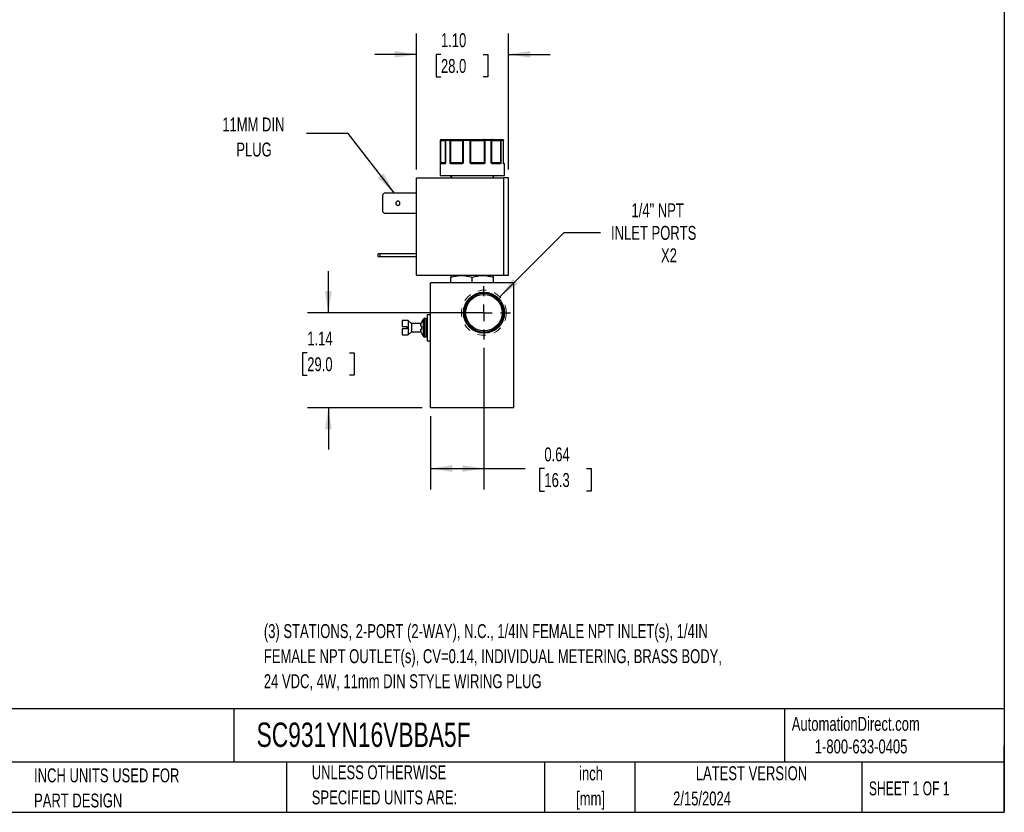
# Model space of a CAD drawing. Header units: inches. Extents: x 0.5 to 21.5, y 0.5 to 16.5.
# Tile 11 of 19: x 9.7 to 21.5, y 0.5 to 10. Entities that reach past the tile are written whole.
import ezdxf

# ---------------------------------------------------------------- set-up
doc = ezdxf.new("R2010")
doc.units = ezdxf.units.IN
doc.header["$LTSCALE"] = 2
doc.header["$MEASUREMENT"] = 0
doc.linetypes.add('CENTERX2', pattern=[0.8, 0.5, -0.1, 0.1, -0.1])
doc.linetypes.add('HIDDEN', pattern=[0.075, 0.05, -0.025])
doc.layers.add('CENTER', color=40, linetype='CENTERX2')
doc.layers.add('DIMENSIONS', color=140, linetype='Continuous', lineweight=25)
doc.layers.add('TEXT', color=140, linetype='Continuous', lineweight=25)
doc.styles.add('SLDTEXTSTYLE0', font='TXT', dxfattribs={"width": 0.7})
doc.styles.add('SLDTEXTSTYLE1', font='TXT', dxfattribs={"width": 0.65})
doc.dimstyles.new('SLDDIMSTYLE1', dxfattribs={"dimtxt": 0.169922, "dimasz": 0.26, "dimexe": 0, "dimexo": 0.0625, "dimgap": 0.04248, "dimtad": 0, "dimtih": 1, "dimtoh": 1, "dimrnd": 1e-09, "dimdsep": 46, "dimtxsty": 'SLDTEXTSTYLE0', "dimsah": 1, "dimcen": 0.09, "dimadec": 0, "dimazin": 2, "dimtfac": 1, "dimtofl": 0, "dimtmove": 0, "dimatfit": 3, "dimfxl": 0, "dimfrac": 2, "dimtolj": 1, "dimtzin": 12, "dimarcsym": 0})
doc.dimstyles.new('SLDDIMSTYLE2', dxfattribs={"dimtxt": 0.169922, "dimasz": 0.26, "dimexe": 0, "dimexo": 0.0625, "dimgap": 0.04248, "dimtad": 0, "dimtih": 1, "dimtoh": 1, "dimrnd": 1e-09, "dimzin": 12, "dimdsep": 46, "dimtxsty": 'SLDTEXTSTYLE0', "dimsah": 1, "dimcen": 0, "dimadec": 0, "dimazin": 3, "dimtfac": 1, "dimtofl": 0, "dimtmove": 0, "dimatfit": 3, "dimfxl": 0, "dimfrac": 2, "dimtolj": 1, "dimtzin": 12, "dimarcsym": 0})
doc.dimstyles.new('SLDDIMSTYLE5', dxfattribs={"dimtxt": 0.169922, "dimasz": 0.26, "dimexe": 0, "dimexo": 0.0625, "dimgap": 0.04248, "dimtad": 0, "dimtih": 1, "dimtoh": 1, "dimrnd": 1e-09, "dimzin": 12, "dimdsep": 46, "dimtxsty": 'SLDTEXTSTYLE0', "dimsah": 1, "dimcen": 0.09, "dimadec": 0, "dimazin": 3, "dimtfac": 1, "dimtmove": 0, "dimatfit": 0, "dimfxl": 0, "dimfrac": 2, "dimtolj": 1, "dimtzin": 12, "dimarcsym": 0})
doc.dimstyles.new('SLDDIMSTYLE6', dxfattribs={"dimtxt": 0.169922, "dimasz": 0.26, "dimexe": 0, "dimexo": 0.0625, "dimgap": 0.04248, "dimtad": 0, "dimtih": 1, "dimtoh": 1, "dimrnd": 1e-09, "dimzin": 4, "dimdsep": 46, "dimtxsty": 'SLDTEXTSTYLE0', "dimsah": 1, "dimcen": 0.09, "dimadec": 0, "dimazin": 1, "dimtfac": 1, "dimtmove": 0, "dimatfit": 0, "dimfxl": 0, "dimfrac": 2, "dimtolj": 1, "dimtzin": 12, "dimarcsym": 0})
doc.dimstyles.new('SLDDIMSTYLE7', dxfattribs={"dimtxt": 0.18, "dimasz": 0.26, "dimexe": 0, "dimexo": 0.0625, "dimgap": 0, "dimtad": 0, "dimtih": 1, "dimtoh": 1, "dimdec": 0, "dimrnd": 1e-09, "dimzin": 0, "dimdsep": 46, "dimtxsty": 'Standard', "dimsah": 1, "dimcen": 0.09, "dimadec": 0, "dimazin": 0, "dimtfac": 0.26, "dimtdec": 0, "dimtofl": 0, "dimtmove": 0, "dimatfit": 3, "dimfxl": 0, "dimfrac": 2, "dimtolj": 1, "dimtzin": 0, "dimarcsym": 0})

# ---------------------------------------------------------------- blocks, each defined once
blk = doc.blocks.new('_D_8')
at = {"layer": 'DIMENSIONS'}
for p, q in [((15.261, 6.071), (15.261, 4.372)), ((14.621, 5.25), (14.621, 4.372)), ((14.621, 4.622), (15.261, 4.622)), ((15.261, 4.622), (15.756, 4.622)), ((15.986, 4.622), (15.929, 4.622)), ((15.929, 4.622), (15.929, 4.352)), ((16.491, 4.622), (16.548, 4.622)), ((16.548, 4.622), (16.548, 4.352)), ((15.929, 4.352), (15.986, 4.352)), ((16.548, 4.352), (16.491, 4.352))]:
    blk.add_line(p, q, dxfattribs=at)
for points in [[(14.621, 4.622), (14.881, 4.582), (14.881, 4.662)], [(15.261, 4.622), (15.001, 4.662), (15.001, 4.582)]]:
    blk.add_solid(points, dxfattribs=at)
at = {"layer": 'DIMENSIONS', "char_height": 0.1667, "attachment_point": 1, "style": 'SLDTEXTSTYLE0'}
for s, insert in [('0.64', (15.986, 4.875)), ('16.3', (15.986, 4.567))]:
    blk.add_mtext(s, dxfattribs=dict(at, insert=insert))
blk = doc.blocks.new('_D_9')
at = {"layer": 'DIMENSIONS'}
for p, q in [((13.396, 6.49), (13.396, 6.99)), ((15.161, 6.49), (13.146, 6.49)), ((13.143, 6.011), (13.086, 6.011)), ((13.086, 6.011), (13.086, 5.741)), ((13.648, 6.011), (13.705, 6.011)), ((13.705, 6.011), (13.705, 5.741)), ((13.086, 5.741), (13.143, 5.741)), ((13.705, 5.741), (13.648, 5.741)), ((14.521, 5.35), (13.146, 5.35)), ((13.396, 5.35), (13.396, 4.85))]:
    blk.add_line(p, q, dxfattribs=at)
for points in [[(13.396, 6.49), (13.436, 6.75), (13.356, 6.75)], [(13.396, 5.35), (13.356, 5.09), (13.436, 5.09)]]:
    blk.add_solid(points, dxfattribs=at)
at = {"layer": 'DIMENSIONS', "char_height": 0.1667, "attachment_point": 1, "style": 'SLDTEXTSTYLE0'}
for s, insert in [('1.14', (13.143, 6.264)), ('29.0', (13.143, 5.956))]:
    blk.add_mtext(s, dxfattribs=dict(at, insert=insert))
blk = doc.blocks.new('_D_10')
at = {"layer": 'DIMENSIONS'}
for p, q in [((15.452, 6.681), (16.222, 7.452)), ((16.222, 7.452), (16.66, 7.452))]:
    blk.add_line(p, q, dxfattribs=at)
blk.add_solid([(15.452, 6.681), (15.664, 6.837), (15.608, 6.893)], dxfattribs=at)
at = {"layer": 'DIMENSIONS', "attachment_point": 1, "style": 'SLDTEXTSTYLE0'}
for s, insert, char_height in [('1/4" NPT', (17.03, 7.802), 0.1667), ('INLET PORTS', (16.785, 7.531), 0.16667), ('X2', (17.384, 7.261), 0.1667)]:
    blk.add_mtext(s, dxfattribs=dict(at, insert=insert, char_height=char_height))
blk = doc.blocks.new('_D_11')
at = {"layer": 'DIMENSIONS'}
for p, q in [((14.452, 8.206), (14.452, 9.838)), ((15.556, 8.206), (15.556, 9.838)), ((14.452, 9.588), (13.952, 9.588)), ((14.746, 9.588), (14.689, 9.588)), ((14.689, 9.588), (14.689, 9.318)), ((15.251, 9.588), (15.308, 9.588)), ((15.308, 9.588), (15.308, 9.318)), ((15.556, 9.588), (16.056, 9.588)), ((14.689, 9.318), (14.746, 9.318)), ((15.308, 9.318), (15.251, 9.318))]:
    blk.add_line(p, q, dxfattribs=at)
for points in [[(14.452, 9.588), (14.192, 9.628), (14.192, 9.548)], [(15.556, 9.588), (15.816, 9.548), (15.816, 9.628)]]:
    blk.add_solid(points, dxfattribs=at)
at = {"layer": 'DIMENSIONS', "char_height": 0.1667, "attachment_point": 1, "style": 'SLDTEXTSTYLE0'}
for s, insert in [('1.10', (14.746, 9.841)), ('28.0', (14.746, 9.532))]:
    blk.add_mtext(s, dxfattribs=dict(at, insert=insert))
blk = doc.blocks.new('SW_CENTERMARKSYMBOL_6')
at = {"layer": 'CENTER', "color": 0}
for p, q in [((0, 0.2), (0, 0.319)), ((-0.2, 0), (-0.319, 0)), ((0, 0), (-0.1, 0)), ((0, 0), (0, 0.1)), ((0, 0), (0, -0.1)), ((0, 0), (0.1, 0)), ((0.2, 0), (0.319, 0)), ((0, -0.2), (0, -0.319))]:
    blk.add_line(p, q, dxfattribs=at)

msp = doc.modelspace()

# ---------------------------------------------------------------- linework, layer by layer
for p, q in [((14.736, 8.556), (14.736, 8.136)), ((14.739, 8.556), (14.736, 8.556)), ((14.739, 8.286), (14.739, 8.556)), ((14.743, 8.556), (14.739, 8.556)), ((14.743, 8.286), (14.743, 8.556)), ((14.743, 8.556), (14.798, 8.556)), ((14.798, 8.556), (14.798, 8.286)), ((14.8, 8.556), (14.798, 8.556)), ((14.8, 8.556), (14.8, 8.286)), ((14.856, 8.556), (14.8, 8.556)), ((14.856, 8.286), (14.856, 8.556)), ((14.865, 8.556), (14.856, 8.556)), ((14.865, 8.286), (14.865, 8.556)), ((14.865, 8.556), (15.005, 8.556)), ((15.011, 8.556), (15.005, 8.556)), ((15.005, 8.556), (15.005, 8.286)), ((15.011, 8.556), (15.011, 8.286)), ((15.098, 8.556), (15.011, 8.556)), ((15.098, 8.286), (15.098, 8.556)), ((15.106, 8.556), (15.098, 8.556)), ((15.106, 8.286), (15.106, 8.556)), ((15.106, 8.556), (15.266, 8.556)), ((15.266, 8.556), (15.266, 8.286)), ((15.274, 8.556), (15.266, 8.556)), ((15.274, 8.556), (15.274, 8.286)), ((15.35, 8.556), (15.274, 8.556)), ((15.35, 8.286), (15.35, 8.556)), ((15.355, 8.556), (15.35, 8.556)), ((15.355, 8.286), (15.355, 8.556)), ((15.355, 8.556), (15.459, 8.556)), ((15.459, 8.556), (15.459, 8.286)), ((15.465, 8.556), (15.459, 8.556)), ((15.465, 8.556), (15.465, 8.286)), ((15.496, 8.556), (15.465, 8.556)), ((15.496, 8.286), (15.496, 8.556)), ((15.496, 8.286), (15.496, 8.556)), ((15.496, 8.556), (15.496, 8.556)), ((14.739, 8.286), (14.743, 8.286)), ((14.791, 8.276), (14.741, 8.276)), ((14.798, 8.286), (14.743, 8.286)), ((14.796, 8.281), (14.798, 8.284)), ((14.796, 8.281), (14.796, 8.281)), ((14.798, 8.286), (14.8, 8.286)), ((14.856, 8.286), (14.865, 8.286)), ((15.005, 8.286), (14.865, 8.286)), ((14.996, 8.276), (14.868, 8.276)), ((15.005, 8.286), (15.011, 8.286)), ((15.098, 8.286), (15.106, 8.286)), ((15.266, 8.286), (15.106, 8.286)), ((15.26, 8.276), (15.114, 8.276)), ((15.266, 8.286), (15.274, 8.286)), ((15.35, 8.286), (15.355, 8.286)), ((15.459, 8.286), (15.355, 8.286)), ((15.458, 8.276), (15.363, 8.276)), ((15.459, 8.286), (15.465, 8.286)), ((15.496, 8.286), (15.496, 8.286)), ((15.506, 8.276), (15.499, 8.276)), ((15.506, 8.136), (15.506, 8.276)), ((14.452, 6.939), (14.452, 8.106)), ((14.452, 8.106), (15.496, 8.106)), ((14.736, 8.136), (15.506, 8.136)), ((14.858, 8.136), (14.875, 8.106)), ((15.367, 8.106), (15.385, 8.136)), ((15.496, 8.106), (15.496, 6.939)), ((15.556, 8.106), (15.496, 8.106)), ((15.556, 6.939), (15.556, 8.106)), ((14.05, 7.906), (14.071, 7.927)), ((14.071, 7.927), (14.452, 7.927)), ((14.05, 7.7), (14.05, 7.906)), ((14.071, 7.679), (14.05, 7.7)), ((14.452, 7.679), (14.071, 7.679)), ((13.994, 7.164), (13.994, 7.195)), ((14.015, 7.195), (13.994, 7.195)), ((13.994, 7.164), (14.015, 7.164)), ((14.015, 7.195), (14.015, 7.164)), ((14.452, 7.195), (14.015, 7.195)), ((14.015, 7.164), (14.452, 7.164)), ((14.452, 6.939), (15.496, 6.939)), ((14.621, 5.35), (14.621, 6.85)), ((15.621, 6.85), (14.621, 6.85)), ((14.869, 6.939), (14.865, 6.937)), ((14.865, 6.85), (14.865, 6.914)), ((15.121, 6.85), (15.121, 6.914)), ((15.377, 6.937), (15.373, 6.939)), ((15.377, 6.85), (15.377, 6.914)), ((15.496, 6.939), (15.556, 6.939)), ((15.621, 5.35), (15.621, 6.85)), ((14.354, 6.398), (14.281, 6.398)), ((14.281, 6.398), (14.281, 6.325)), ((14.391, 6.36), (14.354, 6.398)), ((14.354, 6.398), (14.354, 6.223)), ((14.567, 6.42), (14.548, 6.42)), ((14.548, 6.42), (14.548, 6.201)), ((14.567, 6.42), (14.567, 6.201)), ((14.621, 6.466), (14.581, 6.466)), ((14.581, 6.466), (14.581, 6.154)), ((14.281, 6.325), (14.336, 6.325)), ((14.281, 6.295), (14.281, 6.223)), ((14.336, 6.295), (14.281, 6.295)), ((14.336, 6.325), (14.336, 6.31)), ((14.336, 6.31), (14.336, 6.295)), ((14.354, 6.223), (14.391, 6.26)), ((14.51, 6.36), (14.391, 6.36)), ((14.391, 6.36), (14.391, 6.26)), ((14.391, 6.26), (14.51, 6.26)), ((14.512, 6.37), (14.512, 6.368)), ((14.512, 6.327), (14.512, 6.31)), ((14.512, 6.31), (14.512, 6.294)), ((14.281, 6.223), (14.354, 6.223)), ((14.512, 6.253), (14.512, 6.251)), ((14.548, 6.201), (14.567, 6.201)), ((14.581, 6.154), (14.621, 6.154)), ((15.621, 5.35), (14.621, 5.35))]:
    msp.add_line(p, q)
at = {"flags": 128}
for points in [[(14.868, 8.276), (14.868, 8.277), (14.868, 8.278), (14.869, 8.279), (14.869, 8.279), (14.87, 8.28), (14.87, 8.281), (14.871, 8.281), (14.871, 8.281)], [(14.996, 8.276), (14.996, 8.277), (14.996, 8.278), (14.996, 8.279), (14.997, 8.279), (14.997, 8.28), (14.997, 8.281), (14.998, 8.281), (14.998, 8.281)], [(15.26, 8.276), (15.259, 8.277), (15.259, 8.278), (15.259, 8.279), (15.259, 8.279), (15.259, 8.28), (15.258, 8.281), (15.258, 8.281), (15.258, 8.281)], [(15.363, 8.276), (15.363, 8.277), (15.363, 8.278), (15.363, 8.279), (15.362, 8.279), (15.362, 8.28), (15.361, 8.281), (15.361, 8.281), (15.36, 8.281)], [(15.497, 8.28), (15.497, 8.28), (15.497, 8.281)]]:
    msp.add_lwpolyline(points, dxfattribs=at)
at = {"color": 7, "linetype": 'HIDDEN', "lineweight": 18}
msp.add_circle((15.261, 6.49), 0.27, dxfattribs=at)
for radius in [0.246, 0.234, 0.219]:
    msp.add_circle((15.261, 6.49), radius)
for centre, radius, start, end in [((14.746, 8.556), 0.01, 90, 180), ((14.808, 8.556), 0.01, 90.5153, 180), ((15.486, 8.556), 0.01, 0, 89.9729), ((14.744, 8.278), 0.00451, 107.9287, 170.0475), ((14.746, 8.276), 0.00497, 90.3516, 180.3474), ((14.736, 8.286), 0.0077, 334.1089, 1.1243), ((14.796, 8.276), 0.00468, 94.7602, 184.0761), ((14.799, 8.28), 0.00297, 150.3743, 206.6359), ((14.793, 8.286), 0.005, 333.9855, 0), ((14.869, 8.274), 0.00879, 115.0939, 149.6282), ((14.893, 8.286), 0.0283, 179.579, 186.7153), ((15, 8.286), 0.00521, 318.0461, 0.3352), ((15.011, 8.284), 0.00808, 192.8266, 221.0768), ((15.171, 8.228), 0.0843, 139.4374, 142.5137), ((15.112, 8.286), 0.006, 179.085, 214.7124), ((15.181, 8.277), 0.0671, 176.7979, 181.0664), ((15.257, 8.286), 0.00867, 337.2882, 1.096), ((15.257, 8.271), 0.0134, 34.6724, 56.1671), ((15.36, 8.286), 0.005, 179.9961, 224.6367), ((15.353, 8.281), 0.0032, 318.0727, 25.4143), ((15.453, 8.276), 0.00472, 356.4461, 85.9385), ((15.477, 8.286), 0.0179, 179.3541, 190.6551), ((15.457, 8.276), 0.00635, 22.6631, 69.9259), ((15.501, 8.286), 0.005, 180, 189.2521), ((15.494, 8.279), 0.00307, 350.1211, 14.3342), ((15.494, 8.276), 0.00503, 359.8461, 54.8821), ((15.501, 8.276), 0.005, 0, 90), ((14.23, 7.803), 0.025, 90, 270), ((14.23, 7.803), 0.025, 270, 90), ((14.671, 6.31), 0.17, 142.2811, 159.4591), ((14.548, 6.406), 0.0144, 90, 142.2638), ((14.567, 6.406), 0.0144, 0, 90), ((14.671, 6.31), 0.17, 200.5409, 217.7187), ((14.548, 6.215), 0.0144, 217.7252, 270), ((14.567, 6.215), 0.0144, 270, 0)]:
    msp.add_arc(centre, radius, start, end)
for points in [[(14.749, 8.566), (14.743, 8.566), (14.739, 8.561), (14.739, 8.556)], [(14.808, 8.566), (14.824, 8.566), (14.842, 8.566), (14.863, 8.566)], [(14.863, 8.566), (14.86, 8.566), (14.856, 8.561), (14.856, 8.556)], [(15.011, 8.556), (15.011, 8.561), (15.013, 8.566), (15.014, 8.566)], [(15.014, 8.566), (15.042, 8.566), (15.07, 8.566), (15.099, 8.566)], [(15.099, 8.566), (15.098, 8.566), (15.098, 8.561), (15.098, 8.556)], [(15.27, 8.566), (15.297, 8.566), (15.321, 8.566), (15.345, 8.566)], [(15.345, 8.566), (15.348, 8.566), (15.35, 8.561), (15.35, 8.556)], [(15.465, 8.556), (15.465, 8.561), (15.461, 8.566), (15.457, 8.566)], [(15.457, 8.566), (15.469, 8.566), (15.479, 8.566), (15.486, 8.566)], [(14.739, 8.286), (14.739, 8.285), (14.741, 8.283), (14.742, 8.282)], [(14.742, 8.282), (14.743, 8.281), (14.745, 8.281), (14.746, 8.281)], [(14.746, 8.281), (14.753, 8.281), (14.77, 8.281), (14.796, 8.281)], [(14.798, 8.284), (14.797, 8.283), (14.797, 8.283), (14.797, 8.282)], [(14.8, 8.286), (14.799, 8.285), (14.798, 8.284), (14.798, 8.284)], [(14.856, 8.286), (14.859, 8.285), (14.863, 8.283), (14.865, 8.282)], [(14.865, 8.282), (14.867, 8.281), (14.869, 8.281), (14.871, 8.281)], [(14.871, 8.281), (14.908, 8.281), (14.951, 8.281), (14.998, 8.281)], [(14.998, 8.281), (15, 8.281), (15.002, 8.281), (15.004, 8.282)], [(15.004, 8.282), (15.005, 8.283), (15.008, 8.285), (15.011, 8.286)], [(15.098, 8.286), (15.102, 8.285), (15.105, 8.283), (15.107, 8.282)], [(15.107, 8.282), (15.109, 8.281), (15.112, 8.281), (15.114, 8.281)], [(15.114, 8.281), (15.163, 8.281), (15.212, 8.281), (15.258, 8.281)], [(15.258, 8.281), (15.26, 8.281), (15.263, 8.281), (15.265, 8.282)], [(15.265, 8.282), (15.267, 8.283), (15.271, 8.285), (15.274, 8.286)], [(15.35, 8.286), (15.353, 8.285), (15.355, 8.283), (15.356, 8.282)], [(15.356, 8.282), (15.357, 8.281), (15.358, 8.281), (15.36, 8.281)], [(15.36, 8.281), (15.398, 8.281), (15.43, 8.281), (15.454, 8.281)], [(15.454, 8.281), (15.456, 8.281), (15.458, 8.281), (15.459, 8.282)], [(15.459, 8.282), (15.461, 8.283), (15.464, 8.285), (15.465, 8.286)], [(15.496, 8.286), (15.496, 8.285), (15.496, 8.285), (15.496, 8.284)], [(14.865, 6.937), (14.865, 6.937), (14.865, 6.928), (14.865, 6.914)], [(15.377, 6.914), (15.377, 6.928), (15.377, 6.937), (15.377, 6.937)], [(14.504, 6.333), (14.504, 6.334), (14.504, 6.337), (14.505, 6.34), (14.505, 6.341)], [(14.504, 6.333), (14.504, 6.332), (14.504, 6.332), (14.504, 6.331)], [(14.505, 6.328), (14.505, 6.328), (14.504, 6.33), (14.504, 6.331), (14.504, 6.331)], [(14.504, 6.29), (14.504, 6.29), (14.504, 6.291), (14.505, 6.292), (14.505, 6.293)], [(14.504, 6.29), (14.504, 6.289), (14.504, 6.289), (14.504, 6.288)], [(14.505, 6.28), (14.505, 6.281), (14.504, 6.284), (14.504, 6.286), (14.504, 6.288)], [(14.505, 6.341), (14.505, 6.341), (14.505, 6.342), (14.505, 6.342)], [(14.505, 6.328), (14.505, 6.328), (14.505, 6.328), (14.505, 6.328)], [(14.505, 6.293), (14.505, 6.293), (14.505, 6.293), (14.505, 6.293)], [(14.505, 6.279), (14.505, 6.279), (14.505, 6.279), (14.505, 6.28)]]:
    msp.add_open_spline(points, degree=3)
for points, knots in [([(14.743, 8.556), (14.743, 8.557), (14.743, 8.558), (14.744, 8.56), (14.744, 8.561), (14.745, 8.563), (14.746, 8.565), (14.748, 8.566), (14.749, 8.566)], [0, 0, 0, 0, 0.11953, 0.241123, 0.367647, 0.501341, 0.708539, 1, 1, 1, 1]), ([(14.749, 8.566), (14.755, 8.566), (14.767, 8.566), (14.783, 8.566), (14.797, 8.566), (14.805, 8.566), (14.807, 8.566), (14.808, 8.566)], [0, 0, 0, 0, 0.227718, 0.455538, 0.696198, 0.937067, 1, 1, 1, 1]), ([(14.8, 8.556), (14.8, 8.559), (14.801, 8.561), (14.804, 8.565), (14.806, 8.566), (14.808, 8.566)], [0, 0, 0, 0, 0.5, 0.5, 1, 1, 1, 1]), ([(14.865, 8.556), (14.865, 8.557), (14.865, 8.558), (14.865, 8.56), (14.864, 8.561), (14.864, 8.563), (14.864, 8.565), (14.864, 8.566), (14.863, 8.566)], [0, 0, 0, 0, 0.12018, 0.243699, 0.370706, 0.501329, 0.711213, 1, 1, 1, 1]), ([(14.863, 8.566), (14.866, 8.566), (14.871, 8.566), (14.878, 8.566), (14.886, 8.566), (14.894, 8.566), (14.901, 8.566), (14.914, 8.566), (14.932, 8.566), (14.954, 8.566), (14.974, 8.566), (14.989, 8.566), (15, 8.566), (15.008, 8.566), (15.012, 8.566), (15.014, 8.566)], [0, 0, 0, 0, 0.040712, 0.081199, 0.121575, 0.161957, 0.202462, 0.243205, 0.371568, 0.500042, 0.628406, 0.75688, 0.838051, 0.918781, 1, 1, 1, 1]), ([(15.014, 8.566), (15.014, 8.566), (15.013, 8.566), (15.01, 8.565), (15.008, 8.563), (15.006, 8.56), (15.005, 8.558), (15.005, 8.556), (15.005, 8.556)], [0, 0, 0, 0, 0.111803, 0.190688, 0.499452, 0.759073, 0.885608, 1, 1, 1, 1]), ([(15.106, 8.556), (15.106, 8.556), (15.106, 8.558), (15.106, 8.56), (15.105, 8.561), (15.104, 8.563), (15.103, 8.564), (15.102, 8.565), (15.1, 8.566), (15.099, 8.566), (15.099, 8.566)], [0, 0, 0, 0, 0.1164407, 0.2344912, 0.3609042, 0.5000152, 0.6203524, 0.7600082, 0.859428, 1, 1, 1, 1]), ([(15.099, 8.566), (15.1, 8.566), (15.104, 8.566), (15.109, 8.566), (15.115, 8.566), (15.121, 8.566), (15.128, 8.566), (15.139, 8.566), (15.156, 8.566), (15.179, 8.566), (15.203, 8.566), (15.224, 8.566), (15.242, 8.566), (15.257, 8.566), (15.266, 8.566), (15.27, 8.566)], [0, 0, 0, 0, 0.0407122, 0.0811988, 0.1215751, 0.1619575, 0.2024623, 0.2432047, 0.371568, 0.5000423, 0.6284057, 0.75688, 0.838051, 0.9187806, 1, 1, 1, 1]), ([(15.27, 8.566), (15.27, 8.566), (15.269, 8.566), (15.269, 8.565), (15.268, 8.565), (15.267, 8.564), (15.267, 8.562), (15.266, 8.56), (15.266, 8.557), (15.266, 8.556)], [0, 0, 0, 0, 0.127074, 0.240811, 0.340983, 0.427706, 0.501333, 0.759176, 1, 1, 1, 1]), ([(15.274, 8.556), (15.274, 8.559), (15.274, 8.561), (15.272, 8.565), (15.271, 8.566), (15.27, 8.566)], [0, 0, 0, 0, 0.5, 0.5, 1, 1, 1, 1]), ([(15.355, 8.556), (15.355, 8.556), (15.354, 8.557), (15.354, 8.558), (15.354, 8.56), (15.352, 8.563), (15.349, 8.565), (15.346, 8.566), (15.345, 8.566)], [0, 0, 0, 0, 0.0575914, 0.1171214, 0.2411285, 0.500835, 0.6945345, 1, 1, 1, 1]), ([(15.345, 8.566), (15.345, 8.566), (15.345, 8.566), (15.346, 8.566), (15.347, 8.566), (15.349, 8.566), (15.351, 8.566), (15.355, 8.566), (15.363, 8.566), (15.377, 8.566), (15.394, 8.566), (15.412, 8.566), (15.428, 8.566), (15.442, 8.566), (15.452, 8.566), (15.457, 8.566)], [0, 0, 0, 0, 0.040712, 0.081199, 0.121575, 0.161957, 0.202462, 0.243205, 0.371568, 0.500042, 0.628406, 0.75688, 0.838051, 0.918781, 1, 1, 1, 1]), ([(15.457, 8.566), (15.457, 8.566), (15.457, 8.566), (15.457, 8.565), (15.458, 8.565), (15.458, 8.564), (15.458, 8.562), (15.459, 8.56), (15.459, 8.557), (15.459, 8.556)], [0, 0, 0, 0, 0.1260255, 0.23919, 0.3394345, 0.4267866, 0.5013303, 0.7576828, 1, 1, 1, 1]), ([(15.486, 8.566), (15.488, 8.566), (15.491, 8.565), (15.495, 8.561), (15.496, 8.559), (15.496, 8.556)], [0, 0, 0, 0, 0.5, 0.5, 1, 1, 1, 1]), ([(14.739, 8.279), (14.739, 8.279), (14.739, 8.28), (14.739, 8.282), (14.739, 8.284), (14.739, 8.285), (14.739, 8.286)], [0, 0, 0, 0, 0.236129, 0.498993, 0.712542, 1, 1, 1, 1]), ([(14.741, 8.276), (14.741, 8.276), (14.74, 8.276), (14.74, 8.277), (14.74, 8.277), (14.739, 8.278), (14.739, 8.279)], [0, 0, 0, 0, 0.270747, 0.52324, 0.763872, 1, 1, 1, 1]), ([(14.796, 8.279), (14.796, 8.278), (14.796, 8.278), (14.795, 8.277), (14.794, 8.276), (14.792, 8.276), (14.792, 8.276), (14.791, 8.276)], [0, 0, 0, 0, 0.188808, 0.379511, 0.575987, 0.781785, 1, 1, 1, 1]), ([(14.8, 8.286), (14.8, 8.285), (14.799, 8.284), (14.798, 8.282), (14.797, 8.28), (14.797, 8.279), (14.796, 8.279)], [0, 0, 0, 0, 0.291242, 0.500217, 0.762096, 1, 1, 1, 1]), ([(14.798, 8.284), (14.798, 8.283), (14.797, 8.283), (14.797, 8.282), (14.796, 8.281)], [0, 0, 0, 0, 0.4996787, 1, 1, 1, 1]), ([(14.798, 8.284), (14.798, 8.283), (14.797, 8.283), (14.797, 8.282), (14.796, 8.281)], [0, 0, 0, 0, 0.50714, 1, 1, 1, 1]), ([(14.861, 8.279), (14.861, 8.279), (14.86, 8.28), (14.859, 8.282), (14.857, 8.284), (14.857, 8.285), (14.856, 8.286)], [0, 0, 0, 0, 0.236129, 0.498993, 0.712542, 1, 1, 1, 1]), ([(14.868, 8.276), (14.867, 8.276), (14.866, 8.276), (14.864, 8.277), (14.862, 8.277), (14.861, 8.278), (14.861, 8.279)], [0, 0, 0, 0, 0.270747, 0.52324, 0.763872, 1, 1, 1, 1]), ([(15.005, 8.279), (15.005, 8.278), (15.004, 8.278), (15.002, 8.277), (15, 8.276), (14.998, 8.276), (14.997, 8.276), (14.996, 8.276)], [0, 0, 0, 0, 0.1888076, 0.3795113, 0.575987, 0.7817848, 1, 1, 1, 1]), ([(15.011, 8.286), (15.011, 8.285), (15.01, 8.284), (15.009, 8.282), (15.007, 8.28), (15.006, 8.279), (15.005, 8.279)], [0, 0, 0, 0, 0.2912416, 0.5002174, 0.7620959, 1, 1, 1, 1]), ([(15.104, 8.279), (15.104, 8.279), (15.102, 8.28), (15.101, 8.282), (15.1, 8.284), (15.099, 8.285), (15.098, 8.286)], [0, 0, 0, 0, 0.2361294, 0.4989929, 0.7125421, 1, 1, 1, 1]), ([(15.114, 8.276), (15.113, 8.276), (15.111, 8.276), (15.109, 8.277), (15.106, 8.277), (15.105, 8.278), (15.104, 8.279)], [0, 0, 0, 0, 0.270747, 0.52324, 0.763872, 1, 1, 1, 1]), ([(15.269, 8.279), (15.268, 8.278), (15.267, 8.278), (15.265, 8.277), (15.264, 8.276), (15.262, 8.276), (15.26, 8.276), (15.26, 8.276)], [0, 0, 0, 0, 0.188808, 0.379511, 0.575987, 0.781785, 1, 1, 1, 1]), ([(15.274, 8.286), (15.274, 8.285), (15.273, 8.284), (15.272, 8.282), (15.27, 8.28), (15.269, 8.279), (15.269, 8.279)], [0, 0, 0, 0, 0.291242, 0.500217, 0.762096, 1, 1, 1, 1]), ([(15.355, 8.279), (15.355, 8.279), (15.354, 8.28), (15.353, 8.282), (15.352, 8.284), (15.351, 8.285), (15.35, 8.286)], [0, 0, 0, 0, 0.236129, 0.498993, 0.712542, 1, 1, 1, 1]), ([(15.363, 8.276), (15.362, 8.276), (15.361, 8.276), (15.359, 8.277), (15.357, 8.277), (15.356, 8.278), (15.355, 8.279)], [0, 0, 0, 0, 0.270747, 0.52324, 0.763872, 1, 1, 1, 1]), ([(15.463, 8.279), (15.462, 8.278), (15.462, 8.278), (15.461, 8.277), (15.46, 8.276), (15.459, 8.276), (15.458, 8.276), (15.458, 8.276)], [0, 0, 0, 0, 0.188808, 0.379511, 0.575987, 0.781785, 1, 1, 1, 1]), ([(15.465, 8.286), (15.465, 8.285), (15.465, 8.284), (15.464, 8.282), (15.463, 8.28), (15.463, 8.279), (15.463, 8.279)], [0, 0, 0, 0, 0.291242, 0.500217, 0.762096, 1, 1, 1, 1]), ([(15.497, 8.279), (15.497, 8.279), (15.497, 8.28), (15.496, 8.282), (15.496, 8.284), (15.496, 8.285), (15.496, 8.286)], [0, 0, 0, 0, 0.2361294, 0.4989929, 0.7125421, 1, 1, 1, 1]), ([(15.5, 8.281), (15.501, 8.281), (15.501, 8.281), (15.498, 8.281), (15.497, 8.281)], [0, 0, 0, 0, 0.452021, 1, 1, 1, 1]), ([(15.497, 8.28), (15.497, 8.28), (15.497, 8.28), (15.497, 8.28), (15.497, 8.28)], [0, 0, 0, 0, 0.050731, 1, 1, 1, 1]), ([(15.499, 8.276), (15.499, 8.276), (15.498, 8.276), (15.498, 8.277), (15.497, 8.277), (15.497, 8.278), (15.497, 8.279)], [0, 0, 0, 0, 0.270747, 0.52324, 0.763872, 1, 1, 1, 1]), ([(14.865, 6.914), (14.886, 6.921), (14.907, 6.926), (14.95, 6.934), (14.971, 6.937), (15.004, 6.937), (15.015, 6.936), (15.036, 6.934), (15.047, 6.932), (15.079, 6.926), (15.1, 6.921), (15.121, 6.914)], [0, 0, 0, 0, 0.25, 0.25, 0.5, 0.5, 0.625, 0.625, 0.75, 0.75, 1, 1, 1, 1]), ([(15.121, 6.914), (15.142, 6.921), (15.163, 6.926), (15.206, 6.934), (15.227, 6.937), (15.26, 6.937), (15.271, 6.936), (15.292, 6.934), (15.303, 6.932), (15.335, 6.926), (15.356, 6.921), (15.377, 6.914)], [0, 0, 0, 0, 0.25, 0.25, 0.5, 0.5, 0.625, 0.625, 0.75, 0.75, 1, 1, 1, 1]), ([(14.537, 6.207), (14.537, 6.207), (14.537, 6.253), (14.537, 6.368), (14.537, 6.414), (14.537, 6.414)], [0, 0, 0, 0, 0.5, 0.5, 1, 1, 1, 1]), ([(14.505, 6.342), (14.505, 6.344), (14.506, 6.349), (14.508, 6.355), (14.51, 6.361), (14.511, 6.366), (14.512, 6.368)], [0, 0, 0, 0, 0.2501883, 0.5, 0.7498117, 1, 1, 1, 1]), ([(14.512, 6.327), (14.511, 6.327), (14.51, 6.327), (14.508, 6.327), (14.506, 6.328), (14.505, 6.328), (14.505, 6.328)], [0, 0, 0, 0, 0.250188, 0.5, 0.749812, 1, 1, 1, 1]), ([(14.505, 6.293), (14.505, 6.293), (14.506, 6.293), (14.508, 6.294), (14.51, 6.294), (14.511, 6.294), (14.512, 6.294)], [0, 0, 0, 0, 0.2501883, 0.5, 0.7498117, 1, 1, 1, 1]), ([(14.512, 6.253), (14.511, 6.255), (14.51, 6.259), (14.508, 6.266), (14.506, 6.272), (14.505, 6.276), (14.505, 6.279)], [0, 0, 0, 0, 0.250188, 0.5, 0.749812, 1, 1, 1, 1])]:
    msp.add_open_spline(points, degree=3, knots=knots)
at = {"layer": 'TEXT'}
for p, q in [((21.5, 16.5), (21.5, 0.5)), ((21.5, 1.742), (0.5, 1.742)), ((12.264, 1.742), (12.264, 1.1)), ((18.864, 1.742), (18.864, 1.1)), ((21.5, 0.5), (21.5, 1.3)), ((21.5, 1.1), (0.5, 1.1)), ((12.896, 1.1), (12.896, 0.5)), ((15.986, 1.1), (15.986, 0.5)), ((17.072, 1.1), (17.072, 0.5)), ((19.791, 1.1), (19.791, 0.5)), ((0.5, 0.5), (21.5, 0.5))]:
    msp.add_line(p, q, dxfattribs=at)

# ---------------------------------------------------------------- block references
at = {"layer": 'CENTER'}
msp.add_blockref('SW_CENTERMARKSYMBOL_6', (15.261, 6.49), dxfattribs=at)

# ---------------------------------------------------------------- texts
at = {"layer": 'TEXT'}
for s, insert, char_height, attachment_point, style in [('11MM DIN', (12.497, 8.831), 0.1667, 2, 'SLDTEXTSTYLE0'), ('PLUG', (12.505, 8.53), 0.1667, 2, 'SLDTEXTSTYLE0'), ('(3) STATIONS, 2-PORT (2-WAY), N.C., 1/4IN FEMALE NPT INLET(s), 1/4IN', (12.623, 2.756), 0.16667, 1, 'SLDTEXTSTYLE0'), ('FEMALE NPT OUTLET(s), CV=0.14, INDIVIDUAL METERING, BRASS BODY,', (12.623, 2.455), 0.16667, 1, 'SLDTEXTSTYLE0'), ('24 VDC, 4W, 11mm DIN STYLE WIRING PLUG', (12.623, 2.155), 0.16667, 1, 'SLDTEXTSTYLE0'), ('AutomationDirect.com', (18.952, 1.644), 0.16667, 1, 'SLDTEXTSTYLE0'), ('SC931YN16VBBA5F', (12.536, 1.576), 0.29167, 1, 'SLDTEXTSTYLE0'), ('1-800-633-0405', (19.228, 1.373), 0.16667, 1, 'SLDTEXTSTYLE0'), ('UNLESS OTHERWISE', (13.197, 1.063), 0.16667, 1, 'SLDTEXTSTYLE0'), ('inch', (16.545, 1.05), 0.1667, 2, 'SLDTEXTSTYLE0'), ('INCH UNITS USED FOR', (9.868, 1.026), 0.16667, 1, 'SLDTEXTSTYLE0'), ('LATEST VERSION', (18.469, 1.052), 0.16667, 2, 'SLDTEXTSTYLE0'), ('SHEET 1 OF 1', (19.877, 0.87), 0.16667, 1, 'SLDTEXTSTYLE1'), ('PART DESIGN', (9.868, 0.725), 0.16667, 1, 'SLDTEXTSTYLE0'), ('SPECIFIED UNITS ARE:', (13.197, 0.762), 0.16667, 1, 'SLDTEXTSTYLE0'), ('[mm]', (16.54, 0.749), 0.1667, 2, 'SLDTEXTSTYLE0'), ('2/15/2024', (17.529, 0.749), 0.1667, 1, 'SLDTEXTSTYLE0')]:
    msp.add_mtext(s, dxfattribs=dict(at, insert=insert, char_height=char_height, attachment_point=attachment_point, style=style))

# ---------------------------------------------------------------- dimensions: what is measured, and where the dimension line sits
at = {"layer": 'DIMENSIONS'}
for base, p1, p2, dimstyle, picture, middle in [((14.452, 9.588), (15.556, 8.106), (14.452, 8.106), 'SLDDIMSTYLE6', '_D_11', (14.999, 9.588)), ((15.261, 4.622), (14.621, 5.35), (15.261, 6.171), 'SLDDIMSTYLE1', '_D_8', (16.238, 4.622))]:
    dim = msp.add_linear_dim(base=base, p1=p1, p2=p2, dimstyle=dimstyle, dxfattribs=at)
    dim.commit()
    dim.dimension.update_dxf_attribs({"geometry": picture, "text_midpoint": middle, "dimtype": 160})
dim = msp.add_diameter_dim_2p(p1=(15.07, 6.3), p2=(15.452, 6.681), text='1/4" NPT\\PINLET PORTS\\PX2', dimstyle='SLDDIMSTYLE2', override={"dimpost": '<>'}, dxfattribs=at)
dim.commit()
dim.dimension.update_dxf_attribs({"geometry": '_D_10', "text_midpoint": (17.531, 7.452), "dimtype": 163})
dim = msp.add_linear_dim(base=(13.396, 6.49), p1=(14.621, 5.35), p2=(15.261, 6.49), angle=90, dimstyle='SLDDIMSTYLE5', dxfattribs=at)
dim.commit()
dim.dimension.update_dxf_attribs({"geometry": '_D_9', "text_midpoint": (13.396, 6.011), "dimtype": 160})

# ---------------------------------------------------------------- leaders
at = {"layer": 'TEXT'}
msp.add_leader([(14.184, 7.927), (13.634, 8.639), (13.134, 8.639)], dimstyle='SLDDIMSTYLE7', dxfattribs=at)

doc.saveas('drawing.dxf')
